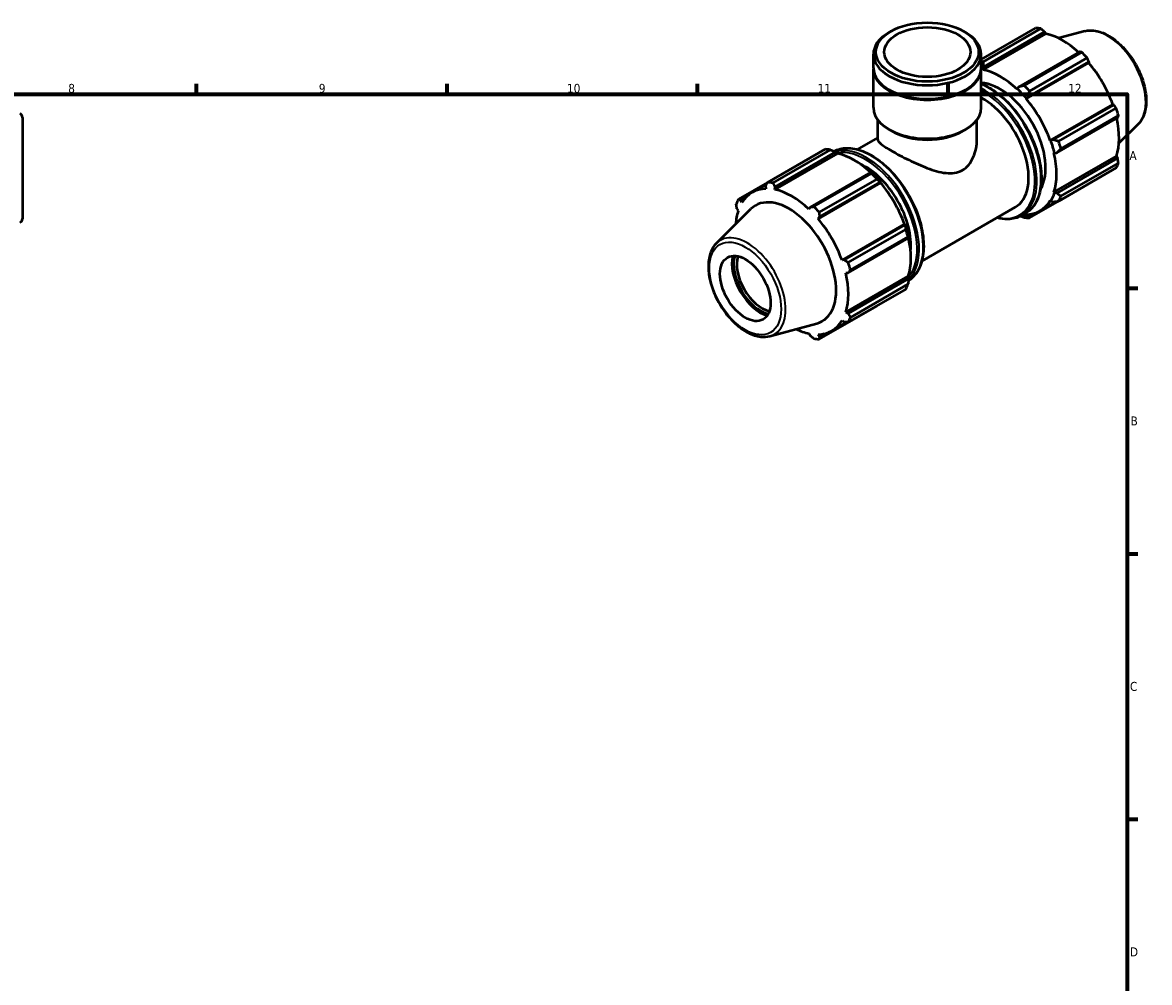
# Model space of a CAD drawing. Header units: millimetres. Extents: x 0 to 931, y 0 to 945.
# Tile 4 of 5: x 512 to 827, y 326 to 594. Entities that reach past the tile are written whole.
import ezdxf

# ---------------------------------------------------------------- set-up
doc = ezdxf.new("R2010")
doc.units = ezdxf.units.MM
for name, color, linetype, lineweight in [('Border (ISO)', 7, 'Continuous', 70), ('Visible (ISO)', 7, 'Continuous', 50), ('Visible Narrow (ISO)', 7, 'Continuous', 35)]:
    doc.layers.add(name, color=color, linetype=linetype, lineweight=lineweight)
doc.styles.add('Note Text (ISO)', font='tahoma.ttf')

# ---------------------------------------------------------------- blocks, each defined once
blk = doc.blocks.new('Borders Default Border')
at = {"layer": 'Border (ISO)'}
for p, q in [((560.67, 574), (560.67, 576.9)), ((630.75, 574), (630.75, 576.9)), ((700.83, 574), (700.83, 576.9)), ((770.92, 574), (770.92, 576.9)), ((821, 519.75), (823.9, 519.75)), ((821, 445.5), (823.9, 445.5)), ((821, 371.25), (823.9, 371.25))]:
    blk.add_line(p, q, dxfattribs=at)
at = {"layer": 'Border (ISO)', "flags": 128}
blk.add_lwpolyline([(20, 20), (20, 574), (821, 574), (821, 20), (20, 20)], dxfattribs=at)
at = {"layer": 'Border (ISO)', "color": 232, "true_color": 0xca0064, "char_height": 2.5, "attachment_point": 7, "style": 'Note Text (ISO)'}
for s, insert in [('8', (524.81, 574.34)), ('9', (594.88, 574.35)), ('10', (664.29, 574.35)), ('11', (734.37, 574.4)), ('12', (804.46, 574.4)), ('A', (821.59, 555.62)), ('B', (821.89, 481.37)), ('C', (821.73, 407.08)), ('D', (821.73, 332.88))]:
    blk.add_mtext(s, dxfattribs=dict(at, insert=insert))

msp = doc.modelspace()

# ---------------------------------------------------------------- linework, layer by layer
at = {"layer": 'Visible (ISO)'}
for p, q in [((754.877, 591.611), (754.364, 591.313)), ((775.249, 591.611), (775.762, 591.313)), ((780.136, 583.757), (795.304, 592.492)), ((780.682, 580.864), (798.172, 590.936)), ((796.786, 592.348), (780.699, 583.085)), ((780.868, 581.709), (797.853, 591.49)), ((797.853, 591.49), (798.172, 590.936)), ((809.076, 591.65), (801.759, 589.665)), ((749.99, 581.375), (749.99, 585.198)), ((780.136, 581.375), (780.136, 585.198)), ((807.651, 585.848), (790.666, 576.066)), ((792.192, 576.467), (808.278, 585.73)), ((793.29, 573.299), (810.275, 583.08)), ((809.76, 584.168), (793.674, 574.904)), ((810.275, 583.08), (810.205, 582.789)), ((749.99, 570.257), (749.99, 581.13)), ((780.136, 570.257), (780.136, 581.13)), ((780.631, 581.08), (780.868, 581.709)), ((780.682, 580.864), (780.631, 581.08)), ((792.715, 572.717), (810.205, 582.789)), ((754.577, 575.138), (754.364, 575.261)), ((775.549, 575.138), (775.762, 575.261)), ((790.225, 575.555), (790.174, 575.398)), ((790.666, 576.066), (790.225, 575.555)), ((792.715, 572.717), (792.794, 572.846)), ((792.794, 572.846), (793.29, 573.299)), ((799.427, 561.092), (816.917, 571.164)), ((817.203, 571.08), (800.218, 561.299)), ((816.917, 571.164), (817.203, 571.08)), ((512.031, 567.531), (512.031, 539.15)), ((801.305, 557.64), (818.29, 567.421)), ((801.8, 560.829), (817.886, 570.092)), ((818.5, 568.026), (802.414, 558.762)), ((751.196, 561.341), (751.196, 566.855)), ((755.22, 563.646), (754.364, 564.143)), ((774.906, 563.646), (775.762, 564.143)), ((778.93, 561.341), (778.93, 566.855)), ((824.042, 565.66), (818.653, 560.328)), ((745.576, 558.55), (751.196, 561.786)), ((799.577, 561.096), (799.427, 561.092)), ((800.218, 561.299), (799.577, 561.096)), ((720.366, 549.338), (736.452, 558.602)), ((737.934, 558.458), (721.848, 549.195)), ((722.474, 548.082), (739.46, 557.863)), ((739.46, 557.863), (739.901, 557.626)), ((739.952, 557.409), (722.462, 547.337)), ((739.901, 557.626), (739.952, 557.409)), ((800.48, 557.547), (800.642, 557.513)), ((800.48, 546.572), (817.97, 556.644)), ((800.642, 557.513), (801.305, 557.64)), ((818.29, 556.093), (801.305, 546.311)), ((802.414, 545.475), (818.5, 554.738)), ((817.97, 556.644), (818.29, 556.093)), ((749.258, 552.221), (732.272, 542.44)), ((733.34, 542.576), (749.426, 551.84)), ((749.495, 552.101), (749.258, 552.221)), ((817.886, 553.379), (801.8, 544.115)), ((720.339, 549.287), (712.24, 544.622)), ((716.07, 546.543), (720.131, 548.882)), ((751.986, 549.262), (734.496, 539.19)), ((750.908, 550.277), (734.822, 541.014)), ((734.896, 539.672), (751.882, 549.454)), ((751.882, 549.454), (752.064, 549.391)), ((752.064, 549.391), (751.986, 549.262)), ((793.674, 539.399), (809.76, 548.663)), ((719.851, 548.336), (719.92, 547.584)), ((722.462, 547.337), (722.474, 548.082)), ((800.642, 546.42), (800.48, 546.572)), ((801.305, 546.311), (800.642, 546.42)), ((712.922, 544.316), (714.249, 545.08)), ((713.209, 543.689), (712.922, 544.316)), ((732.272, 542.44), (731.954, 541.871)), ((763.541, 527.353), (789.658, 542.393)), ((796.566, 541.385), (801.154, 544.027)), ((799.427, 544.24), (799.577, 544.063)), ((799.577, 544.063), (800.218, 543.904)), ((706.084, 532.341), (715.749, 541.905)), ((711.836, 541.908), (712.156, 541.356)), ((734.496, 539.19), (734.896, 539.672)), ((791.378, 540.06), (792.51, 540.711)), ((792.794, 540.126), (792.715, 540.345)), ((793.29, 539.883), (792.794, 540.126)), ((794.476, 540.566), (793.29, 539.883)), ((758.698, 537.637), (741.207, 527.565)), ((758.81, 537.454), (741.824, 527.672)), ((742.948, 526.938), (759.034, 536.202)), ((758.698, 537.637), (758.848, 537.641)), ((758.848, 537.641), (758.81, 537.454)), ((742.911, 524.013), (759.897, 533.794)), ((759.648, 534.135), (743.562, 524.872)), ((759.897, 533.794), (759.912, 534.058)), ((741.824, 527.672), (741.207, 527.565)), ((742.26, 524.02), (742.911, 524.013)), ((759.75, 523.118), (742.26, 513.046)), ((759.897, 522.466), (742.911, 512.685)), ((743.562, 511.584), (759.648, 520.848)), ((759.75, 523.118), (759.912, 522.966)), ((759.912, 522.966), (759.897, 522.466)), ((759.034, 519.488), (742.948, 510.225)), ((734.822, 505.509), (750.908, 514.772)), ((741.207, 510.714), (741.824, 510.277)), ((742.911, 512.685), (742.26, 513.046)), ((721.05, 506.351), (734.173, 509.91)), ((738.346, 507.859), (742.49, 510.245)), ((731.954, 507.065), (732.272, 506.511)), ((734.896, 506.256), (734.496, 506.819)), ((736.256, 507.039), (734.896, 506.256))]:
    msp.add_line(p, q, dxfattribs=at)
for centre, start, end in [((511.031, 567.531), 0, 78), ((511.031, 539.15), 282, 0)]:
    msp.add_arc(centre, 1, start, end, dxfattribs=at)
for centre, major_axis, ratio in [((765.063, 585.79), (14.35, 0), 0.5758617), ((765.063, 585.79), (12.059, 0), 0.5758617), ((714.151, 519.682), (4.99, -8.666), 0.5780931)]:
    msp.add_ellipse(centre, major_axis=major_axis, ratio=ratio, dxfattribs=at)
for centre, major_axis, ratio, start_param, end_param in [((765.063, 585.198), (-15.073, 0), 0.5758617, 5.5016397, 10.2063236), ((802.532, 570.577), (-11.977, 20.798), 0.5780931, 5.8451561, 5.9396837), ((802.918, 570.8), (11.138, -19.342), 0.5780931, 2.0696433, 2.6635608), ((786.446, 561.314), (-11.977, 20.798), 0.5780931, 5.8451561, 5.8806763), ((802.532, 570.577), (11.977, -20.798), 0.5780931, 1.9181653, 2.0126929), ((765.063, 581.13), (-15.073, 0), 0.5758617, 6.2690568, 9.4389065), ((765.063, 581.375), (-15.073, 0), 0.5758617, 0, 3.1415926), ((785.428, 560.728), (11.258, -19.55), 0.5780931, 2.6635608, 2.6962572), ((785.428, 560.728), (-11.138, 19.342), 0.5780931, 5.1942882, 5.8051535), ((802.918, 570.8), (11.138, -19.342), 0.5780931, 1.2672974, 1.8781627), ((785.428, 560.728), (-8.983, 15.599), 0.5780931, 3.4479884, 5.928481), ((765.063, 581.13), (14.773, 0), 0.5758617, 3.9231383, 5.5016397), ((785.428, 560.728), (11.258, -19.55), 0.5780931, 1.8781627, 2.0526956), ((786.446, 561.314), (-11.977, 20.798), 0.5780931, 5.059758, 5.1542856), ((780.676, 557.991), (8.983, -15.599), 0.5780931, 0, 2.400551), ((785.428, 560.728), (-11.138, 19.342), 0.5780931, 4.4088901, 5.0197553), ((765.063, 570.257), (-15.073, 0), 0.5758617, 0, 3.1415927), ((802.532, 570.577), (11.977, -20.798), 0.5780931, 1.1327672, 1.2272947), ((802.918, 570.8), (11.138, -19.342), 0.5780931, 0.4818993, 1.0759774), ((765.063, 569.271), (13.867, 0), 0.5758617, 3.9231383, 5.5016397), ((785.428, 560.728), (11.258, -19.55), 0.5780931, 1.0927645, 1.2672974), ((743.68, 536.687), (-11.977, 20.798), 0.5780931, 5.8451561, 5.9396837), ((786.446, 561.314), (-11.977, 20.798), 0.5780931, 4.2743598, 4.3688874), ((744.698, 537.273), (11.138, -19.342), 0.5780931, 2.0696433, 2.6635608), ((785.428, 560.728), (-11.138, 19.342), 0.5780931, 3.6234919, 4.2343571), ((802.532, 570.577), (11.977, -20.798), 0.5780931, 0.347369, 0.4418966), ((747.753, 539.032), (8.983, -15.599), 0.5780931, 0.6739934, 2.4675993), ((743.68, 536.687), (11.977, -20.798), 0.5780931, 1.9181653, 2.0126929), ((744.698, 537.273), (-11.258, 19.55), 0.5780931, 5.0197553, 5.1942882), ((727.594, 527.423), (-11.977, 20.798), 0.5780931, 5.8451561, 5.9396837), ((744.698, 537.273), (11.138, -19.342), 0.5780931, 1.2672974, 1.8781627), ((727.208, 527.201), (-11.138, 19.342), 0.5780931, 5.9796864, 6.5905516), ((727.208, 527.201), (-11.138, 19.342), 0.5780931, 5.1942882, 5.8051535), ((785.428, 560.728), (11.258, -19.55), 0.5780931, 0.3073663, 0.4818993), ((786.446, 561.314), (11.977, -20.798), 0.5780931, 0.347369, 0.4418966), ((727.594, 527.423), (-11.977, 20.798), 0.5780931, 0.347369, 0.4418966), ((726.37, 526.719), (-9.318, 16.182), 0.5780931, 2.9904271, 6.4343509), ((727.594, 527.423), (11.977, -20.798), 0.5780931, 1.9181653, 2.0126929), ((785.428, 560.728), (11.138, -19.342), 0.5780931, 5.9796864, 6.5905516), ((727.208, 527.201), (11.138, -19.342), 0.5780931, 3.6234919, 3.8515661), ((727.208, 527.201), (-11.138, 19.342), 0.5780931, 4.4088901, 5.0197553), ((785.428, 560.728), (11.258, -19.55), 0.5780931, 5.8948269, 5.9796864), ((786.446, 561.314), (11.977, -20.798), 0.5780931, 5.8451561, 5.9396837), ((744.698, 537.273), (-11.258, 19.55), 0.5780931, 4.2343571, 4.4088901), ((743.68, 536.687), (11.977, -20.798), 0.5780931, 1.1327672, 1.2272947), ((744.698, 537.273), (11.138, -19.342), 0.5780931, 0.4818993, 1.0759774), ((718.394, 522.125), (-5.627, 9.771), 0.5780931, 0.5440723, 2.5975203), ((718.394, 522.125), (5.29, -9.186), 0.5780931, 3.6289806, 5.7957974), ((718.818, 522.37), (-4.99, 8.666), 0.5780931, 0.4845279, 2.6570648), ((727.594, 527.423), (11.977, -20.798), 0.5780931, 1.1327672, 1.2272947), ((727.208, 527.201), (-11.138, 19.342), 0.5780931, 3.6234919, 4.2343571), ((743.68, 536.687), (11.977, -20.798), 0.5780931, 0.347369, 0.4418966), ((727.208, 527.201), (11.138, -19.342), 0.5780931, 5.9796864, 6.5905516), ((727.594, 527.423), (11.977, -20.798), 0.5780931, 0.347369, 0.4418966), ((727.208, 527.201), (11.138, -19.342), 0.5780931, 5.5732118, 5.8051535), ((727.594, 527.423), (11.977, -20.798), 0.5780931, 5.8451561, 5.9396837)]:
    msp.add_ellipse(centre, major_axis=major_axis, ratio=ratio, start_param=start_param, end_param=end_param, dxfattribs=at)
for points, weights in [([(797.853, 591.49), (797.333, 591.912), (796.786, 592.348)], [1.00505210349, 1.00293231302, 1]), ([(780.868, 581.709), (780.779, 582.379), (780.699, 583.085)], [1.00634947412, 1.01215626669, 1.01716554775]), ([(808.278, 585.73), (807.961, 585.791), (807.651, 585.848)], [1, 1.00293231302, 1.00505210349]), ([(810.275, 583.08), (810.025, 583.614), (809.76, 584.168)], [1.00505210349, 1.00293231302, 1]), ([(792.192, 576.467), (791.407, 576.259), (790.666, 576.066)], [1.01716554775, 1.01215626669, 1.00634947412]), ([(793.29, 573.299), (793.471, 574.081), (793.674, 574.904)], [1.00634947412, 1.01215626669, 1.01716554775]), ([(817.886, 570.092), (817.54, 570.597), (817.203, 571.08)], [1, 1.00293231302, 1.00505210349]), ([(818.29, 567.421), (818.395, 567.718), (818.5, 568.026)], [1.00505210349, 1.00293231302, 1]), ([(801.8, 560.829), (800.986, 561.065), (800.218, 561.299)], [1.01716554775, 1.01215626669, 1.00634947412]), ([(737.934, 558.458), (738.719, 558.158), (739.46, 557.863)], [1.01716554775, 1.01215626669, 1.00634947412]), ([(801.305, 557.64), (801.841, 558.186), (802.414, 558.762)], [1.00634947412, 1.01215626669, 1.01716554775]), ([(818.5, 554.738), (818.395, 555.43), (818.29, 556.093)], [1, 1.00293231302, 1.00505210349]), ([(749.258, 552.221), (749.347, 552.038), (749.426, 551.84)], [1.00634947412, 1.01215626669, 1.01716554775]), ([(719.851, 548.336), (720.101, 548.826), (720.366, 549.338)], [1.00505210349, 1.00293231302, 1]), ([(721.848, 549.195), (722.165, 548.626), (722.474, 548.082)], [1, 1.00293231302, 1.00505210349]), ([(750.908, 550.277), (751.411, 549.861), (751.882, 549.454)], [1.01716554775, 1.01215626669, 1.00634947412]), ([(809.76, 548.663), (809.773, 548.688), (809.786, 548.714)], [1, 1.00014757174, 1.00029308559]), ([(802.414, 545.475), (801.841, 545.898), (801.305, 546.311)], [1.01716554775, 1.01215626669, 1.00634947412]), ([(711.836, 541.908), (711.731, 542.57), (711.626, 543.263)], [1.00505210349, 1.00293231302, 1]), ([(712.24, 544.622), (712.586, 544.465), (712.922, 544.316)], [1, 1.00293231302, 1.00505210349]), ([(732.272, 542.44), (732.793, 542.505), (733.34, 542.576)], [1.00505210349, 1.00293231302, 1]), ([(800.218, 543.904), (800.986, 544.003), (801.8, 544.115)], [1.00634947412, 1.01215626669, 1.01716554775]), ([(734.822, 541.014), (734.858, 540.328), (734.896, 539.672)], [1, 1.00293231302, 1.00505210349]), ([(791.163, 539.941), (791.668, 539.743), (792.192, 539.543)], [1.01010748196, 1.01381492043, 1.01716554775]), ([(793.674, 539.399), (793.471, 539.642), (793.29, 539.883)], [1.01716554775, 1.01215626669, 1.00634947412]), ([(758.81, 537.454), (758.926, 536.844), (759.034, 536.202)], [1.00634947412, 1.01215626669, 1.01716554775]), ([(759.648, 534.135), (759.781, 533.965), (759.897, 533.794)], [1.01716554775, 1.01215626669, 1.00634947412]), ([(741.824, 527.672), (742.373, 527.311), (742.948, 526.938)], [1.00505210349, 1.00293231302, 1]), ([(743.562, 524.872), (743.228, 524.432), (742.911, 524.013)], [1, 1.00293231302, 1.00505210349]), ([(759.897, 522.466), (759.781, 521.677), (759.648, 520.848)], [1.00634947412, 1.01215626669, 1.01716554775]), ([(750.959, 514.837), (750.933, 514.805), (750.908, 514.772)], [1.01665552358, 1.01691156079, 1.01716554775]), ([(742.911, 512.685), (743.228, 512.144), (743.562, 511.584)], [1.00505210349, 1.00293231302, 1]), ([(742.948, 510.225), (742.373, 510.25), (741.824, 510.277)], [1, 1.00293231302, 1.00505210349]), ([(733.34, 505.652), (732.793, 506.089), (732.272, 506.511)], [1, 1.00293231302, 1.00505210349]), ([(734.896, 506.256), (734.858, 505.889), (734.822, 505.509)], [1.00505210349, 1.00293231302, 1])]:
    msp.add_rational_spline(points, weights, degree=2, dxfattribs=at)
for points, knots in [([(809.076, 591.65), (810.014, 591.904), (811.031, 591.935), (813.204, 591.578), (814.369, 591.15), (816.709, 589.865), (817.885, 588.99), (820.1, 586.9), (821.139, 585.686), (822.983, 583.043), (823.789, 581.617), (825.09, 578.687), (825.587, 577.184), (826.218, 574.238), (826.351, 572.796), (826.219, 570.113), (825.955, 568.87), (825.12, 566.973), (824.638, 566.25), (824.042, 565.66)], [5.6508865, 5.6508865, 5.6508865, 5.6508865, 5.9414672, 5.9414672, 6.2600776, 6.2600776, 6.59097, 6.59097, 6.9211718, 6.9211718, 7.2498571, 7.2498571, 7.5786217, 7.5786217, 7.9089938, 7.9089938, 8.2396148, 8.2396148, 8.4901479, 8.4901479, 8.4901479, 8.4901479]), ([(780.136, 576.954), (781.653, 576.338), (783.195, 575.433), (786.258, 573.084), (787.775, 571.618), (790.564, 568.305), (791.836, 566.459), (794.008, 562.573), (794.909, 560.533), (796.249, 556.461), (796.688, 554.43), (797.056, 550.575), (796.985, 548.752), (796.326, 545.504), (795.74, 544.077), (794.257, 541.998), (793.444, 541.25), (792.51, 540.711)], [6.1373467, 6.1373467, 6.1373467, 6.1373467, 6.446863, 6.446863, 6.7700067, 6.7700067, 7.0926072, 7.0926072, 7.4150003, 7.4150003, 7.7376637, 7.7376637, 8.0608656, 8.0608656, 8.3831133, 8.3831133, 8.6413135, 8.6413135, 8.6413135, 8.6413135]), ([(751.196, 561.341), (751.196, 561.008), (751.512, 560.591), (752.548, 559.771), (752.985, 559.465), (754.016, 558.801), (754.611, 558.442), (755.904, 557.697), (756.628, 557.297), (758.186, 556.47), (759.019, 556.045), (761.588, 554.789), (763.401, 553.979), (766.767, 552.716), (768.566, 552.164), (771.103, 551.875), (771.924, 551.87), (773.475, 552.108), (774.206, 552.354), (774.869, 552.736)], [5.5689321, 5.5689321, 5.5689321, 5.5689321, 6.1175064, 6.1175064, 6.3917936, 6.3917936, 6.6660808, 6.6660808, 6.9403679, 6.9403679, 7.2146551, 7.2146551, 7.7632294, 7.7632294, 8.3256685, 8.3256685, 8.6068881, 8.6068881, 8.8881077, 8.8881077, 8.8881077, 8.8881077]), ([(774.869, 552.736), (775.531, 553.118), (776.126, 553.635), (777.15, 554.879), (777.579, 555.605), (778.604, 557.945), (778.93, 559.72), (778.93, 561.341)], [0, 0, 0, 0, 0.2812196, 0.2812196, 0.5624391, 0.5624391, 1.1248783, 1.1248783, 1.1248783, 1.1248783]), ([(738.962, 558.06), (740.028, 558.626), (741.239, 558.926), (743.954, 558.977), (745.473, 558.676), (748.599, 557.455), (750.208, 556.523), (753.335, 554.125), (754.852, 552.659), (757.641, 549.346), (758.913, 547.5), (761.085, 543.614), (761.986, 541.574), (763.326, 537.502), (763.765, 535.471), (764.133, 531.616), (764.062, 529.793), (763.403, 526.545), (762.817, 525.117), (761.387, 523.113), (760.652, 522.412), (759.81, 521.886)], [5.5193408, 5.5193408, 5.5193408, 5.5193408, 5.8080692, 5.8080692, 6.1242204, 6.1242204, 6.446863, 6.446863, 6.7700067, 6.7700067, 7.0926072, 7.0926072, 7.4150003, 7.4150003, 7.7376637, 7.7376637, 8.0608656, 8.0608656, 8.3831133, 8.3831133, 8.6205211, 8.6205211, 8.6205211, 8.6205211]), ([(791.378, 540.06), (790.262, 539.417), (788.974, 539.077), (786.617, 539.032), (785.595, 539.168), (784.55, 539.451)], [2.3581282, 2.3581282, 2.3581282, 2.3581282, 2.66647656, 2.66647656, 2.88354363, 2.88354363, 2.88354363, 2.88354363]), ([(706.084, 532.341), (705.392, 531.656), (704.855, 530.793), (704.074, 528.733), (703.859, 527.512), (703.796, 524.842), (703.962, 523.387), (704.658, 520.422), (705.187, 518.913), (706.547, 515.992), (707.377, 514.579), (709.257, 511.983), (710.308, 510.799), (712.539, 508.775), (713.719, 507.936), (716.106, 506.703), (717.314, 506.308), (719.373, 506.078), (720.241, 506.132), (721.05, 506.351)], [0.9346301, 0.9346301, 0.9346301, 0.9346301, 1.2252108, 1.2252108, 1.5438212, 1.5438212, 1.8747136, 1.8747136, 2.2049154, 2.2049154, 2.5336007, 2.5336007, 2.8623653, 2.8623653, 3.1927374, 3.1927374, 3.5233584, 3.5233584, 3.7738915, 3.7738915, 3.7738915, 3.7738915])]:
    msp.add_open_spline(points, degree=3, knots=knots, dxfattribs=at)
at = {"layer": 'Visible Narrow (ISO)'}
for centre, major_axis, start_param, end_param in [((815.415, 577.996), (-7.57, 13.145), 3.2927583, 6.1320197), ((782.09, 558.806), (10.42, -18.094), 0, 2.4908635), ((780.959, 558.154), (10.42, -18.094), 0, 2.4138746), ((780.676, 557.991), (10.22, -17.748), 5.7859533, 8.6785967), ((749.167, 539.847), (-10.42, 18.094), 3.1631904, 6.262806), ((748.036, 539.195), (10.42, -18.094), 0.1442047, 2.9988252), ((747.753, 539.032), (-10.22, 17.748), 3.3546275, 6.0726937), ((714.711, 520.005), (-7.57, 13.145), 2.9904271, 6.4343509)]:
    msp.add_ellipse(centre, major_axis=major_axis, ratio=0.5780931, start_param=start_param, end_param=end_param, dxfattribs=at)
msp.add_ellipse((714.151, 519.682), major_axis=(7.081, -12.297), ratio=0.5780931, dxfattribs=at)

# ---------------------------------------------------------------- block references
msp.add_blockref('Borders Default Border', (0, 0))

doc.saveas('drawing.dxf')
